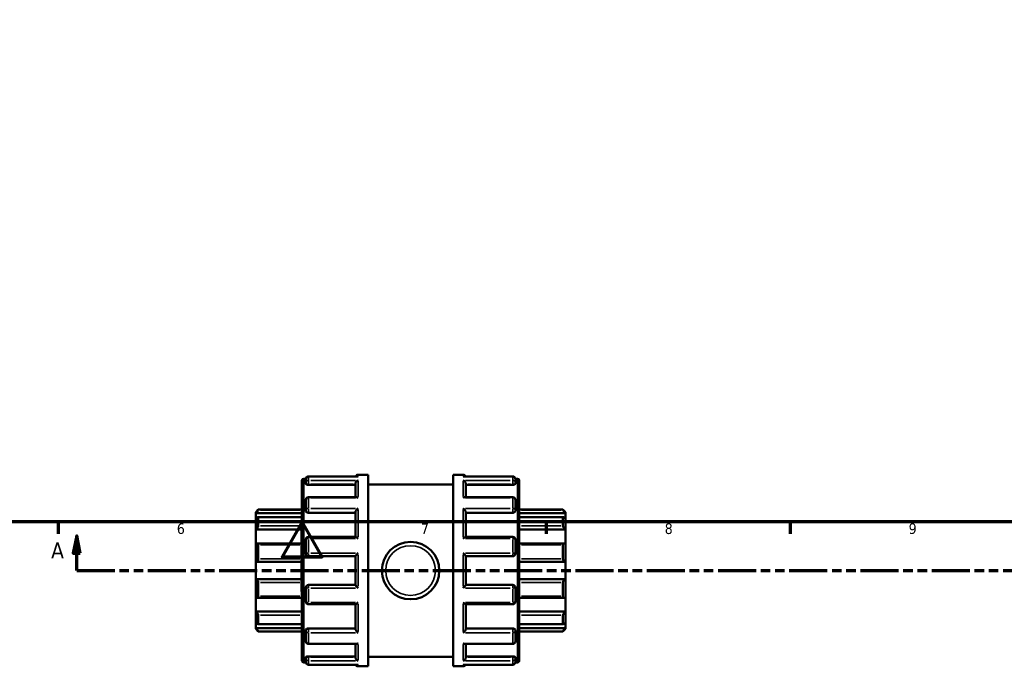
# Model space of a CAD drawing. Header units: millimetres. Extents: x 0 to 905, y -402 to 690.
# Tile 3 of 11: x 339 to 622, y -21 to 164. Entities that reach past the tile are written whole.
import ezdxf

# ---------------------------------------------------------------- set-up
doc = ezdxf.new("R2010")
doc.units = ezdxf.units.MM
doc.linetypes.add('DOUBLE_DASH_CHAIN', pattern=[1.2403, 0.6614, -0.0827, 0.1654, -0.0827, 0.1654, -0.0827])
for name, color, linetype, lineweight in [('Border (ANSI)', 7, 'Continuous', 70), ('Section Line (ANSI)', 7, 'DOUBLE_DASH_CHAIN', 70), ('Visible (ANSI)', 7, 'Continuous', 50), ('Visible Narrow (ANSI)', 7, 'Continuous', 35)]:
    doc.layers.add(name, color=color, linetype=linetype, lineweight=lineweight)
doc.styles.add('Label Text (ANSI)', font='tahoma.ttf')
doc.styles.add('Note Text (ANSI)', font='tahoma.ttf')

# ---------------------------------------------------------------- blocks, each defined once
blk = doc.blocks.new('Borders Default Border')
at = {"layer": 'Border (ANSI)'}
for p, q in [((350.42, 20), (350.42, 16.55)), ((490.58, 20), (490.58, 16.55)), ((560.67, 20), (560.67, 16.55))]:
    blk.add_line(p, q, dxfattribs=at)
at = {"layer": 'Border (ANSI)', "flags": 128}
for points in [[(20, 20), (20, 574), (821, 574), (821, 20), (20, 20)], [(420.5, 0), (420.5, 20), (414.73, 10), (426.27, 10), (420.5, 20)]]:
    blk.add_lwpolyline(points, dxfattribs=at)
at = {"layer": 'Border (ANSI)', "char_height": 3.05, "attachment_point": 7, "style": 'Note Text (ANSI)'}
for s, insert in [('6', (384.49, 16.49)), ('7', (454.6, 16.55)), ('8', (524.63, 16.48)), ('9', (594.7, 16.49))]:
    blk.add_mtext(s, dxfattribs=dict(at, insert=insert))
blk = doc.blocks.new('2dTransSection0')
at = {"layer": 'Section Line (ANSI)', "linetype": 'Continuous'}
for p, q in [((355.72, 16.03), (354.72, 11.03)), ((355.72, 11.03), (355.72, 16.03)), ((356.72, 11.03), (355.72, 16.03)), ((354.72, 11.03), (356.72, 11.03)), ((355.72, 6.03), (355.72, 11.03)), ((355.72, 6.03), (366.59, 6.03))]:
    blk.add_line(p, q, dxfattribs=at)
at = {"layer": 'Section Line (ANSI)', "linetype": 'DOUBLE_DASH_CHAIN', "ltscale": 16.502678}
blk.add_line((355.72, 6.03), (775.96, 6.03), dxfattribs=at)
at = {"layer": 'Section Line (ANSI)', "linetype": 'Continuous', "flags": 128}
blk.add_lwpolyline([(356.72, 11.03), (355.72, 16.03), (354.72, 11.03), (356.72, 11.03)], dxfattribs=at)
at = {"layer": 'Section Line (ANSI)'}
blk.add_solid([(356.72, 11.03), (355.72, 16.03), (354.72, 11.03), (356.72, 11.03)], dxfattribs=at)
at = {"layer": 'Section Line (ANSI)', "insert": (348.36, 9.53), "char_height": 4.57, "attachment_point": 7, "style": 'Label Text (ANSI)'}
blk.add_mtext('A', dxfattribs=at)

msp = doc.modelspace()

# ---------------------------------------------------------------- linework, layer by layer
at = {"layer": 'Visible (ANSI)'}
for p, q in [((420.423, -19.871), (420.423, 31.929)), ((420.923, 32.429), (421.53, 32.429)), ((421.523, 31.245), (421.523, 32.331)), ((421.523, 31.245), (421.523, 30.936)), ((436.388, 33.081), (422.273, 33.081)), ((436.523, 33.529), (439.423, 33.529)), ((439.423, -21.471), (439.423, 33.529)), ((463.823, -21.471), (463.823, 33.529)), ((463.823, 33.529), (466.723, 33.529)), ((480.973, 33.081), (466.858, 33.081)), ((481.717, 32.429), (482.323, 32.429)), ((481.723, 32.331), (481.723, 31.245)), ((481.723, 30.936), (481.723, 31.245)), ((482.823, 31.929), (482.823, -19.871)), ((422.273, 30.674), (435.773, 30.674)), ((435.773, 27.12), (435.773, 30.984)), ((439.423, 30.779), (463.823, 30.779)), ((467.473, 27.12), (467.473, 30.984)), ((480.973, 30.674), (467.473, 30.674)), ((421.523, 23.402), (421.523, 26.37)), ((436.041, 27.12), (422.273, 27.12)), ((480.973, 27.12), (467.205, 27.12)), ((481.723, 26.37), (481.723, 23.402)), ((407.123, 22.779), (407.873, 23.529)), ((407.123, 22.553), (407.123, 22.779)), ((407.873, 23.529), (407.873, 23.404)), ((407.873, 23.529), (420.423, 23.529)), ((421.523, 23.402), (421.523, 23.224)), ((422.273, 22.639), (435.773, 22.639)), ((435.773, 15.708), (435.773, 22.825)), ((467.473, 15.708), (467.473, 22.825)), ((480.973, 22.639), (467.473, 22.639)), ((481.723, 23.224), (481.723, 23.402)), ((482.823, 23.529), (495.373, 23.529)), ((495.373, 23.404), (495.373, 23.529)), ((496.123, 22.779), (495.373, 23.529)), ((496.123, 22.779), (496.123, 22.553)), ((407.123, 22.553), (420.423, 22.553)), ((407.123, 21.008), (407.123, 22.553)), ((407.123, 17.786), (407.123, 21.008)), ((420.423, 21.407), (407.782, 21.407)), ((407.873, 21.312), (407.873, 18.859)), ((496.123, 22.553), (482.823, 22.553)), ((495.464, 21.407), (482.823, 21.407)), ((495.373, 18.859), (495.373, 21.312)), ((496.123, 22.553), (496.123, 21.008)), ((496.123, 21.008), (496.123, 17.786)), ((407.123, 17.786), (420.423, 17.786)), ((407.123, 13.741), (407.123, 17.786)), ((496.123, 17.786), (482.823, 17.786)), ((496.123, 17.786), (496.123, 13.741)), ((421.523, 10.904), (421.523, 14.958)), ((435.82, 15.708), (422.273, 15.708)), ((480.973, 15.708), (467.427, 15.708)), ((481.723, 14.958), (481.723, 10.904)), ((407.123, 8.529), (407.123, 13.741)), ((420.423, 13.818), (407.452, 13.818)), ((407.873, 13.383), (407.873, 9.413)), ((495.794, 13.818), (482.823, 13.818)), ((495.373, 9.413), (495.373, 13.383)), ((496.123, 13.741), (496.123, 8.529)), ((407.123, 8.529), (420.423, 8.529)), ((407.123, 3.529), (407.123, 8.529)), ((422.273, 10.154), (435.773, 10.154)), ((435.773, 1.893), (435.773, 10.165)), ((467.473, 1.893), (467.473, 10.165)), ((467.473, 10.154), (480.973, 10.154)), ((496.123, 8.529), (482.823, 8.529)), ((496.123, 8.529), (496.123, 3.529)), ((407.123, -1.684), (407.123, 3.529)), ((407.123, 3.529), (420.423, 3.529)), ((496.123, 3.529), (482.823, 3.529)), ((496.123, 3.529), (496.123, -1.684)), ((407.873, 2.645), (407.873, -1.326)), ((421.523, -2.9), (421.523, 1.154)), ((435.773, 1.904), (422.273, 1.904)), ((480.973, 1.904), (467.473, 1.904)), ((481.723, 1.154), (481.723, -2.9)), ((495.373, -1.326), (495.373, 2.645)), ((407.123, -5.729), (407.123, -1.684)), ((407.452, -1.76), (420.423, -1.76)), ((482.823, -1.76), (495.794, -1.76)), ((496.123, -1.684), (496.123, -5.729)), ((422.273, -3.65), (435.82, -3.65)), ((435.773, -10.767), (435.773, -3.65)), ((467.427, -3.65), (480.973, -3.65)), ((467.473, -10.767), (467.473, -3.65)), ((407.123, -5.729), (420.423, -5.729)), ((407.123, -8.95), (407.123, -5.729)), ((407.873, -6.801), (407.873, -9.255)), ((496.123, -5.729), (482.823, -5.729)), ((495.373, -9.255), (495.373, -6.801)), ((496.123, -5.729), (496.123, -8.95)), ((407.123, -10.496), (407.123, -8.95)), ((407.123, -10.496), (420.423, -10.496)), ((407.123, -10.721), (407.123, -10.496)), ((407.123, -10.721), (407.873, -11.471)), ((407.782, -9.35), (420.423, -9.35)), ((421.523, -11.166), (421.523, -11.344)), ((422.273, -10.581), (435.773, -10.581)), ((480.973, -10.581), (467.473, -10.581)), ((481.723, -11.344), (481.723, -11.166)), ((482.823, -9.35), (495.464, -9.35)), ((496.123, -10.496), (482.823, -10.496)), ((496.123, -10.721), (495.373, -11.471)), ((496.123, -8.95), (496.123, -10.496)), ((496.123, -10.496), (496.123, -10.721)), ((407.873, -11.346), (407.873, -11.471)), ((407.873, -11.471), (420.423, -11.471)), ((421.523, -14.312), (421.523, -11.344)), ((481.723, -11.344), (481.723, -14.312)), ((482.823, -11.471), (495.373, -11.471)), ((495.373, -11.471), (495.373, -11.346)), ((422.273, -15.062), (436.041, -15.062)), ((435.773, -18.927), (435.773, -15.062)), ((467.205, -15.062), (480.973, -15.062)), ((467.473, -18.927), (467.473, -15.062)), ((421.523, -18.879), (421.523, -19.187)), ((421.523, -20.273), (421.523, -19.187)), ((422.273, -18.616), (435.773, -18.616)), ((439.423, -18.721), (463.823, -18.721)), ((480.973, -18.616), (467.473, -18.616)), ((481.723, -19.187), (481.723, -18.879)), ((481.723, -19.187), (481.723, -20.273)), ((420.923, -20.371), (421.53, -20.371)), ((422.273, -21.023), (436.388, -21.023)), ((436.523, -21.471), (439.423, -21.471)), ((463.823, -21.471), (466.723, -21.471)), ((466.858, -21.023), (480.973, -21.023)), ((481.717, -20.371), (482.323, -20.371))]:
    msp.add_line(p, q, dxfattribs=at)
msp.add_circle((451.623, 6.029), 8.25, dxfattribs=at)
for centre, radius, start, end in [((420.923, 31.929), 0.5, 90, 180), ((422.273, 32.331), 0.75, 90, 180), ((436.523, 32.779), 0.75, 90, 156.25236), ((466.723, 32.779), 0.75, 23.74764, 90), ((480.973, 32.331), 0.75, 0, 90), ((482.323, 31.929), 0.5, 0, 90), ((422.273, 26.37), 0.75, 90, 180), ((480.973, 26.37), 0.75, 0, 90), ((422.273, 14.958), 0.75, 90, 180), ((480.973, 14.958), 0.75, 0, 90), ((422.273, 10.904), 0.75, 180, 270), ((480.973, 10.904), 0.75, 270, 0), ((422.273, 1.154), 0.75, 90, 180), ((480.973, 1.154), 0.75, 0, 90), ((422.273, -2.9), 0.75, 180, 270), ((480.973, -2.9), 0.75, 270, 0), ((422.273, -14.312), 0.75, 180, 270), ((480.973, -14.312), 0.75, 270, 0), ((420.923, -19.871), 0.5, 180, 270), ((422.273, -20.273), 0.75, 180, 270), ((436.523, -20.721), 0.75, 203.74764, 270), ((466.723, -20.721), 0.75, 270, 336.25236), ((480.973, -20.273), 0.75, 270, 0), ((482.323, -19.871), 0.5, 270, 0)]:
    msp.add_arc(centre, radius, start, end, dxfattribs=at)
for points, knots in [([(435.773, 30.984), (435.773, 31.05), (435.783, 31.118), (435.823, 31.263), (435.854, 31.338), (435.943, 31.5), (436.006, 31.583), (436.139, 31.724), (436.211, 31.784), (436.361, 31.884), (436.44, 31.923), (436.521, 31.951), (436.522, 31.951), (436.523, 31.951)], [0, 0, 0, 0, 0.02108542, 0.02108542, 0.04527042, 0.04527042, 0.07748769, 0.07748769, 0.10934444, 0.10934444, 0.14279911, 0.14279911, 0.1433452, 0.1433452, 0.1433452, 0.1433452]), ([(436.523, 33.068), (436.522, 33.068), (436.521, 33.069), (436.476, 33.077), (436.432, 33.081), (436.388, 33.081)], [-0.000551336, -0.000551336, -0.000551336, -0.000551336, 0, 0, 0.018669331, 0.018669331, 0.018669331, 0.018669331]), ([(466.858, 33.081), (466.815, 33.081), (466.771, 33.077), (466.726, 33.069), (466.724, 33.068), (466.723, 33.068)], [0.124308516, 0.124308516, 0.124308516, 0.124308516, 0.142799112, 0.142799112, 0.143345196, 0.143345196, 0.143345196, 0.143345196]), ([(466.723, 31.951), (466.724, 31.951), (466.726, 31.951), (466.805, 31.923), (466.883, 31.885), (467.031, 31.788), (467.101, 31.73), (467.235, 31.59), (467.299, 31.507), (467.389, 31.344), (467.422, 31.269), (467.462, 31.124), (467.473, 31.056), (467.473, 30.988), (467.473, 30.986), (467.473, 30.984)], [-0.00055134, -0.00055134, -0.00055134, -0.00055134, 0, 0, 0.03321332, 0.03321332, 0.06488875, 0.06488875, 0.09771088, 0.09771088, 0.12227924, 0.12227924, 0.14359038, 0.14359038, 0.14416557, 0.14416557, 0.14416557, 0.14416557]), ([(422.273, 30.674), (422.179, 30.674), (422.079, 30.68), (421.895, 30.708), (421.811, 30.728), (421.677, 30.776), (421.619, 30.806), (421.542, 30.87), (421.523, 30.904), (421.523, 30.936)], [0, 0, 0, 0, 0.02822168, 0.02822168, 0.05644335, 0.05644335, 0.08515688, 0.08515688, 0.11387042, 0.11387042, 0.11387042, 0.11387042]), ([(481.723, 30.936), (481.723, 30.904), (481.704, 30.87), (481.628, 30.806), (481.569, 30.776), (481.436, 30.728), (481.352, 30.708), (481.168, 30.68), (481.067, 30.674), (480.973, 30.674)], [0.11413896, 0.11413896, 0.11413896, 0.11413896, 0.1428525, 0.1428525, 0.17156603, 0.17156603, 0.1997877, 0.1997877, 0.22800938, 0.22800938, 0.22800938, 0.22800938]), ([(436.523, 26.94), (436.522, 26.941), (436.521, 26.942), (436.442, 26.993), (436.363, 27.035), (436.216, 27.094), (436.145, 27.113), (436.066, 27.119), (436.054, 27.12), (436.041, 27.12)], [-0.000551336, -0.000551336, -0.000551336, -0.000551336, 0, 0, 0.033213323, 0.033213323, 0.06488875, 0.06488875, 0.071094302, 0.071094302, 0.071094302, 0.071094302]), ([(467.205, 27.12), (467.195, 27.12), (467.184, 27.119), (467.107, 27.114), (467.036, 27.096), (466.886, 27.036), (466.806, 26.994), (466.726, 26.942), (466.724, 26.941), (466.723, 26.94)], [0.072383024, 0.072383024, 0.072383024, 0.072383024, 0.077487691, 0.077487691, 0.109344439, 0.109344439, 0.142799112, 0.142799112, 0.143345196, 0.143345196, 0.143345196, 0.143345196]), ([(407.873, 23.404), (407.873, 23.398), (407.868, 23.385), (407.846, 23.351), (407.83, 23.328), (407.769, 23.248), (407.711, 23.179), (407.576, 23.024), (407.486, 22.926), (407.303, 22.734), (407.21, 22.639), (407.123, 22.553)], [0.1414236, 0.1414236, 0.1414236, 0.1414236, 0.15737325, 0.15737325, 0.1733229, 0.1733229, 0.2052222, 0.2052222, 0.2440347, 0.2440347, 0.28048328, 0.28048328, 0.28048328, 0.28048328]), ([(422.273, 22.639), (422.179, 22.639), (422.079, 22.654), (421.895, 22.714), (421.811, 22.759), (421.677, 22.863), (421.619, 22.929), (421.542, 23.073), (421.523, 23.151), (421.523, 23.224)], [0, 0, 0, 0, 0.02822168, 0.02822168, 0.05644335, 0.05644335, 0.08515688, 0.08515688, 0.11387042, 0.11387042, 0.11387042, 0.11387042]), ([(435.773, 22.825), (435.773, 22.869), (435.783, 22.921), (435.823, 23.041), (435.854, 23.109), (435.943, 23.267), (436.006, 23.358), (436.139, 23.526), (436.211, 23.606), (436.361, 23.755), (436.44, 23.825), (436.521, 23.887), (436.522, 23.888), (436.523, 23.889)], [0, 0, 0, 0, 0.02108542, 0.02108542, 0.04527042, 0.04527042, 0.07748769, 0.07748769, 0.10934444, 0.10934444, 0.14279911, 0.14279911, 0.1433452, 0.1433452, 0.1433452, 0.1433452]), ([(466.723, 23.889), (466.724, 23.888), (466.726, 23.887), (466.805, 23.826), (466.883, 23.757), (467.031, 23.611), (467.101, 23.533), (467.235, 23.365), (467.299, 23.275), (467.389, 23.115), (467.422, 23.046), (467.462, 22.925), (467.473, 22.874), (467.473, 22.827), (467.473, 22.826), (467.473, 22.825)], [-0.00055134, -0.00055134, -0.00055134, -0.00055134, 0, 0, 0.03321332, 0.03321332, 0.06488875, 0.06488875, 0.09771088, 0.09771088, 0.12227924, 0.12227924, 0.14359038, 0.14359038, 0.14416557, 0.14416557, 0.14416557, 0.14416557]), ([(481.723, 23.224), (481.723, 23.151), (481.704, 23.073), (481.628, 22.929), (481.569, 22.863), (481.436, 22.759), (481.352, 22.714), (481.168, 22.654), (481.067, 22.639), (480.973, 22.639)], [0.11413896, 0.11413896, 0.11413896, 0.11413896, 0.1428525, 0.1428525, 0.17156603, 0.17156603, 0.1997877, 0.1997877, 0.22800938, 0.22800938, 0.22800938, 0.22800938]), ([(496.123, 22.553), (496.036, 22.639), (495.944, 22.734), (495.76, 22.926), (495.671, 23.024), (495.535, 23.179), (495.477, 23.248), (495.416, 23.328), (495.4, 23.351), (495.379, 23.385), (495.373, 23.398), (495.373, 23.404)], [0.26967106, 0.26967106, 0.26967106, 0.26967106, 0.30611964, 0.30611964, 0.34493214, 0.34493214, 0.37683144, 0.37683144, 0.39278109, 0.39278109, 0.40873074, 0.40873074, 0.40873074, 0.40873074]), ([(407.123, 21.008), (407.21, 21.085), (407.303, 21.16), (407.486, 21.29), (407.576, 21.343), (407.711, 21.4), (407.769, 21.414), (407.83, 21.4), (407.846, 21.39), (407.868, 21.359), (407.873, 21.338), (407.873, 21.312)], [0.26967106, 0.26967106, 0.26967106, 0.26967106, 0.30611964, 0.30611964, 0.34493214, 0.34493214, 0.37683144, 0.37683144, 0.39278109, 0.39278109, 0.40873074, 0.40873074, 0.40873074, 0.40873074]), ([(495.373, 21.312), (495.373, 21.338), (495.379, 21.359), (495.4, 21.39), (495.416, 21.4), (495.477, 21.414), (495.535, 21.4), (495.671, 21.343), (495.76, 21.29), (495.944, 21.16), (496.036, 21.085), (496.123, 21.008)], [0.1414236, 0.1414236, 0.1414236, 0.1414236, 0.15737325, 0.15737325, 0.1733229, 0.1733229, 0.2052222, 0.2052222, 0.2440347, 0.2440347, 0.28048328, 0.28048328, 0.28048328, 0.28048328]), ([(407.873, 18.859), (407.873, 18.822), (407.868, 18.782), (407.846, 18.695), (407.83, 18.648), (407.769, 18.506), (407.711, 18.407), (407.576, 18.214), (407.486, 18.109), (407.303, 17.927), (407.21, 17.849), (407.123, 17.786)], [0.1414236, 0.1414236, 0.1414236, 0.1414236, 0.15737325, 0.15737325, 0.1733229, 0.1733229, 0.2052222, 0.2052222, 0.2440347, 0.2440347, 0.28048328, 0.28048328, 0.28048328, 0.28048328]), ([(496.123, 17.786), (496.036, 17.849), (495.944, 17.927), (495.76, 18.109), (495.671, 18.214), (495.535, 18.407), (495.477, 18.506), (495.416, 18.648), (495.4, 18.695), (495.379, 18.782), (495.373, 18.822), (495.373, 18.859)], [0.26967106, 0.26967106, 0.26967106, 0.26967106, 0.30611964, 0.30611964, 0.34493214, 0.34493214, 0.37683144, 0.37683144, 0.39278109, 0.39278109, 0.40873074, 0.40873074, 0.40873074, 0.40873074]), ([(436.523, 15.208), (436.522, 15.21), (436.521, 15.211), (436.442, 15.286), (436.363, 15.357), (436.216, 15.481), (436.145, 15.536), (436.011, 15.629), (435.948, 15.667), (435.866, 15.701), (435.84, 15.708), (435.82, 15.708)], [-0.00055134, -0.00055134, -0.00055134, -0.00055134, 0, 0, 0.03321332, 0.03321332, 0.06488875, 0.06488875, 0.09771088, 0.09771088, 0.11665802, 0.11665802, 0.11665802, 0.11665802]), ([(467.427, 15.708), (467.407, 15.708), (467.383, 15.702), (467.303, 15.669), (467.241, 15.632), (467.107, 15.54), (467.036, 15.485), (466.886, 15.359), (466.806, 15.287), (466.726, 15.211), (466.724, 15.21), (466.723, 15.208)], [0.02725062, 0.02725062, 0.02725062, 0.02725062, 0.04527042, 0.04527042, 0.07748769, 0.07748769, 0.10934444, 0.10934444, 0.14279911, 0.14279911, 0.1433452, 0.1433452, 0.1433452, 0.1433452]), ([(407.123, 13.741), (407.21, 13.78), (407.303, 13.807), (407.486, 13.824), (407.576, 13.812), (407.711, 13.75), (407.769, 13.702), (407.83, 13.601), (407.846, 13.563), (407.868, 13.478), (407.873, 13.431), (407.873, 13.383)], [0.26967106, 0.26967106, 0.26967106, 0.26967106, 0.30611964, 0.30611964, 0.34493214, 0.34493214, 0.37683144, 0.37683144, 0.39278109, 0.39278109, 0.40873074, 0.40873074, 0.40873074, 0.40873074]), ([(495.373, 13.383), (495.373, 13.431), (495.379, 13.478), (495.4, 13.563), (495.416, 13.601), (495.477, 13.702), (495.535, 13.75), (495.671, 13.812), (495.76, 13.824), (495.944, 13.807), (496.036, 13.78), (496.123, 13.741)], [0.1414236, 0.1414236, 0.1414236, 0.1414236, 0.15737325, 0.15737325, 0.1733229, 0.1733229, 0.2052222, 0.2052222, 0.2440347, 0.2440347, 0.28048328, 0.28048328, 0.28048328, 0.28048328]), ([(407.873, 9.413), (407.873, 9.361), (407.868, 9.307), (407.846, 9.201), (407.83, 9.148), (407.769, 8.998), (407.711, 8.907), (407.576, 8.749), (407.486, 8.677), (407.303, 8.575), (407.21, 8.544), (407.123, 8.529)], [0.1414236, 0.1414236, 0.1414236, 0.1414236, 0.15737325, 0.15737325, 0.1733229, 0.1733229, 0.2052222, 0.2052222, 0.2440347, 0.2440347, 0.28048328, 0.28048328, 0.28048328, 0.28048328]), ([(435.773, 10.165), (435.773, 10.176), (435.783, 10.198), (435.823, 10.26), (435.854, 10.303), (435.943, 10.416), (436.006, 10.489), (436.139, 10.639), (436.211, 10.717), (436.361, 10.876), (436.44, 10.958), (436.521, 11.038), (436.522, 11.039), (436.523, 11.04)], [0, 0, 0, 0, 0.02108542, 0.02108542, 0.04527042, 0.04527042, 0.07748769, 0.07748769, 0.10934444, 0.10934444, 0.14279911, 0.14279911, 0.1433452, 0.1433452, 0.1433452, 0.1433452]), ([(466.723, 11.04), (466.724, 11.039), (466.726, 11.038), (466.805, 10.959), (466.883, 10.879), (467.031, 10.723), (467.101, 10.646), (467.235, 10.495), (467.299, 10.421), (467.389, 10.307), (467.422, 10.264), (467.462, 10.2), (467.473, 10.178), (467.473, 10.165), (467.473, 10.165), (467.473, 10.165)], [-0.00055134, -0.00055134, -0.00055134, -0.00055134, 0, 0, 0.03321332, 0.03321332, 0.06488875, 0.06488875, 0.09771088, 0.09771088, 0.12227924, 0.12227924, 0.14359038, 0.14359038, 0.14416557, 0.14416557, 0.14416557, 0.14416557]), ([(496.123, 8.529), (496.036, 8.544), (495.944, 8.575), (495.76, 8.677), (495.671, 8.749), (495.535, 8.907), (495.477, 8.998), (495.416, 9.148), (495.4, 9.201), (495.379, 9.307), (495.373, 9.361), (495.373, 9.413)], [0.26967106, 0.26967106, 0.26967106, 0.26967106, 0.30611964, 0.30611964, 0.34493214, 0.34493214, 0.37683144, 0.37683144, 0.39278109, 0.39278109, 0.40873074, 0.40873074, 0.40873074, 0.40873074]), ([(407.123, 3.529), (407.21, 3.514), (407.303, 3.482), (407.486, 3.381), (407.576, 3.308), (407.711, 3.15), (407.769, 3.06), (407.83, 2.91), (407.846, 2.857), (407.868, 2.751), (407.873, 2.697), (407.873, 2.645)], [0.26967106, 0.26967106, 0.26967106, 0.26967106, 0.30611964, 0.30611964, 0.34493214, 0.34493214, 0.37683144, 0.37683144, 0.39278109, 0.39278109, 0.40873074, 0.40873074, 0.40873074, 0.40873074]), ([(495.373, 2.645), (495.373, 2.697), (495.379, 2.751), (495.4, 2.857), (495.416, 2.91), (495.477, 3.06), (495.535, 3.15), (495.671, 3.308), (495.76, 3.381), (495.944, 3.482), (496.036, 3.514), (496.123, 3.529)], [0.1414236, 0.1414236, 0.1414236, 0.1414236, 0.15737325, 0.15737325, 0.1733229, 0.1733229, 0.2052222, 0.2052222, 0.2440347, 0.2440347, 0.28048328, 0.28048328, 0.28048328, 0.28048328]), ([(436.523, 1.017), (436.522, 1.018), (436.521, 1.02), (436.442, 1.099), (436.363, 1.179), (436.216, 1.335), (436.145, 1.412), (436.011, 1.562), (435.948, 1.636), (435.857, 1.75), (435.825, 1.794), (435.784, 1.858), (435.774, 1.88), (435.773, 1.892), (435.773, 1.893), (435.773, 1.893)], [-0.00055134, -0.00055134, -0.00055134, -0.00055134, 0, 0, 0.03321332, 0.03321332, 0.06488875, 0.06488875, 0.09771088, 0.09771088, 0.12227924, 0.12227924, 0.14359038, 0.14359038, 0.14416557, 0.14416557, 0.14416557, 0.14416557]), ([(467.473, 1.893), (467.473, 1.881), (467.463, 1.86), (467.424, 1.797), (467.392, 1.754), (467.303, 1.642), (467.241, 1.569), (467.107, 1.418), (467.036, 1.34), (466.886, 1.182), (466.806, 1.1), (466.726, 1.02), (466.724, 1.018), (466.723, 1.017)], [0, 0, 0, 0, 0.02108542, 0.02108542, 0.04527042, 0.04527042, 0.07748769, 0.07748769, 0.10934444, 0.10934444, 0.14279911, 0.14279911, 0.1433452, 0.1433452, 0.1433452, 0.1433452]), ([(407.873, -1.326), (407.873, -1.374), (407.868, -1.42), (407.846, -1.505), (407.83, -1.544), (407.769, -1.645), (407.711, -1.692), (407.576, -1.754), (407.486, -1.767), (407.303, -1.749), (407.21, -1.722), (407.123, -1.684)], [0.1414236, 0.1414236, 0.1414236, 0.1414236, 0.15737325, 0.15737325, 0.1733229, 0.1733229, 0.2052222, 0.2052222, 0.2440347, 0.2440347, 0.28048328, 0.28048328, 0.28048328, 0.28048328]), ([(496.123, -1.684), (496.036, -1.722), (495.944, -1.749), (495.76, -1.767), (495.671, -1.754), (495.535, -1.692), (495.477, -1.645), (495.416, -1.544), (495.4, -1.505), (495.379, -1.42), (495.373, -1.374), (495.373, -1.326)], [0.26967106, 0.26967106, 0.26967106, 0.26967106, 0.30611964, 0.30611964, 0.34493214, 0.34493214, 0.37683144, 0.37683144, 0.39278109, 0.39278109, 0.40873074, 0.40873074, 0.40873074, 0.40873074]), ([(435.82, -3.65), (435.839, -3.65), (435.864, -3.644), (435.943, -3.612), (436.006, -3.575), (436.139, -3.483), (436.211, -3.427), (436.361, -3.301), (436.44, -3.23), (436.521, -3.153), (436.522, -3.152), (436.523, -3.151)], [0.02725062, 0.02725062, 0.02725062, 0.02725062, 0.04527042, 0.04527042, 0.07748769, 0.07748769, 0.10934444, 0.10934444, 0.14279911, 0.14279911, 0.1433452, 0.1433452, 0.1433452, 0.1433452]), ([(466.723, -3.151), (466.724, -3.152), (466.726, -3.153), (466.805, -3.229), (466.883, -3.299), (467.031, -3.423), (467.101, -3.478), (467.235, -3.571), (467.299, -3.609), (467.38, -3.643), (467.407, -3.65), (467.427, -3.65)], [-0.00055134, -0.00055134, -0.00055134, -0.00055134, 0, 0, 0.03321332, 0.03321332, 0.06488875, 0.06488875, 0.09771088, 0.09771088, 0.11665802, 0.11665802, 0.11665802, 0.11665802]), ([(407.123, -5.729), (407.21, -5.791), (407.303, -5.869), (407.486, -6.051), (407.576, -6.157), (407.711, -6.35), (407.769, -6.448), (407.83, -6.591), (407.846, -6.637), (407.868, -6.724), (407.873, -6.765), (407.873, -6.801)], [0.26967106, 0.26967106, 0.26967106, 0.26967106, 0.30611964, 0.30611964, 0.34493214, 0.34493214, 0.37683144, 0.37683144, 0.39278109, 0.39278109, 0.40873074, 0.40873074, 0.40873074, 0.40873074]), ([(495.373, -6.801), (495.373, -6.765), (495.379, -6.724), (495.4, -6.637), (495.416, -6.591), (495.477, -6.448), (495.535, -6.35), (495.671, -6.157), (495.76, -6.051), (495.944, -5.869), (496.036, -5.791), (496.123, -5.729)], [0.1414236, 0.1414236, 0.1414236, 0.1414236, 0.15737325, 0.15737325, 0.1733229, 0.1733229, 0.2052222, 0.2052222, 0.2440347, 0.2440347, 0.28048328, 0.28048328, 0.28048328, 0.28048328]), ([(407.873, -9.255), (407.873, -9.281), (407.868, -9.302), (407.846, -9.333), (407.83, -9.343), (407.769, -9.356), (407.711, -9.342), (407.576, -9.285), (407.486, -9.232), (407.303, -9.102), (407.21, -9.027), (407.123, -8.95)], [0.1414236, 0.1414236, 0.1414236, 0.1414236, 0.15737325, 0.15737325, 0.1733229, 0.1733229, 0.2052222, 0.2052222, 0.2440347, 0.2440347, 0.28048328, 0.28048328, 0.28048328, 0.28048328]), ([(407.123, -10.496), (407.21, -10.581), (407.303, -10.676), (407.486, -10.869), (407.576, -10.967), (407.711, -11.121), (407.769, -11.191), (407.83, -11.27), (407.846, -11.293), (407.868, -11.328), (407.873, -11.34), (407.873, -11.346)], [0.26967106, 0.26967106, 0.26967106, 0.26967106, 0.30611964, 0.30611964, 0.34493214, 0.34493214, 0.37683144, 0.37683144, 0.39278109, 0.39278109, 0.40873074, 0.40873074, 0.40873074, 0.40873074]), ([(421.523, -11.166), (421.523, -11.093), (421.542, -11.016), (421.619, -10.871), (421.677, -10.805), (421.811, -10.701), (421.895, -10.656), (422.079, -10.596), (422.179, -10.581), (422.273, -10.581)], [-0.11387042, -0.11387042, -0.11387042, -0.11387042, -0.08515688, -0.08515688, -0.05644335, -0.05644335, -0.02822168, -0.02822168, 0, 0, 0, 0]), ([(436.523, -11.831), (436.522, -11.83), (436.521, -11.829), (436.442, -11.768), (436.363, -11.699), (436.216, -11.553), (436.145, -11.475), (436.011, -11.308), (435.948, -11.217), (435.857, -11.057), (435.825, -10.989), (435.784, -10.868), (435.774, -10.816), (435.773, -10.769), (435.773, -10.768), (435.773, -10.767)], [-0.00055134, -0.00055134, -0.00055134, -0.00055134, 0, 0, 0.03321332, 0.03321332, 0.06488875, 0.06488875, 0.09771088, 0.09771088, 0.12227924, 0.12227924, 0.14359038, 0.14359038, 0.14416557, 0.14416557, 0.14416557, 0.14416557]), ([(467.473, -10.767), (467.473, -10.812), (467.463, -10.863), (467.424, -10.984), (467.392, -11.051), (467.303, -11.21), (467.241, -11.3), (467.107, -11.468), (467.036, -11.548), (466.886, -11.697), (466.806, -11.767), (466.726, -11.829), (466.724, -11.83), (466.723, -11.831)], [0, 0, 0, 0, 0.02108542, 0.02108542, 0.04527042, 0.04527042, 0.07748769, 0.07748769, 0.10934444, 0.10934444, 0.14279911, 0.14279911, 0.1433452, 0.1433452, 0.1433452, 0.1433452]), ([(480.973, -10.581), (481.067, -10.581), (481.168, -10.596), (481.352, -10.656), (481.436, -10.701), (481.569, -10.805), (481.628, -10.871), (481.704, -11.016), (481.723, -11.093), (481.723, -11.166)], [0.22800938, 0.22800938, 0.22800938, 0.22800938, 0.25623106, 0.25623106, 0.28445273, 0.28445273, 0.31316626, 0.31316626, 0.34187979, 0.34187979, 0.34187979, 0.34187979]), ([(496.123, -8.95), (496.036, -9.027), (495.944, -9.102), (495.76, -9.232), (495.671, -9.285), (495.535, -9.342), (495.477, -9.356), (495.416, -9.343), (495.4, -9.333), (495.379, -9.302), (495.373, -9.281), (495.373, -9.255)], [0.26967106, 0.26967106, 0.26967106, 0.26967106, 0.30611964, 0.30611964, 0.34493214, 0.34493214, 0.37683144, 0.37683144, 0.39278109, 0.39278109, 0.40873074, 0.40873074, 0.40873074, 0.40873074]), ([(495.373, -11.346), (495.373, -11.34), (495.379, -11.328), (495.4, -11.293), (495.416, -11.27), (495.477, -11.191), (495.535, -11.121), (495.671, -10.967), (495.76, -10.869), (495.944, -10.676), (496.036, -10.581), (496.123, -10.496)], [0.1414236, 0.1414236, 0.1414236, 0.1414236, 0.15737325, 0.15737325, 0.1733229, 0.1733229, 0.2052222, 0.2052222, 0.2440347, 0.2440347, 0.28048328, 0.28048328, 0.28048328, 0.28048328]), ([(436.041, -15.062), (436.052, -15.062), (436.062, -15.062), (436.139, -15.056), (436.211, -15.038), (436.361, -14.979), (436.44, -14.937), (436.521, -14.884), (436.522, -14.883), (436.523, -14.882)], [0.072383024, 0.072383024, 0.072383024, 0.072383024, 0.077487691, 0.077487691, 0.109344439, 0.109344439, 0.142799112, 0.142799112, 0.143345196, 0.143345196, 0.143345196, 0.143345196]), ([(466.723, -14.882), (466.724, -14.883), (466.726, -14.884), (466.805, -14.936), (466.883, -14.977), (467.031, -15.036), (467.101, -15.055), (467.18, -15.061), (467.193, -15.062), (467.205, -15.062)], [-0.000551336, -0.000551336, -0.000551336, -0.000551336, 0, 0, 0.033213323, 0.033213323, 0.06488875, 0.06488875, 0.071094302, 0.071094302, 0.071094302, 0.071094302]), ([(421.523, -18.879), (421.523, -18.847), (421.542, -18.812), (421.619, -18.748), (421.677, -18.718), (421.811, -18.671), (421.895, -18.65), (422.079, -18.623), (422.179, -18.616), (422.273, -18.616)], [-0.11387042, -0.11387042, -0.11387042, -0.11387042, -0.08515688, -0.08515688, -0.05644335, -0.05644335, -0.02822168, -0.02822168, 0, 0, 0, 0]), ([(436.523, -19.894), (436.522, -19.893), (436.521, -19.893), (436.442, -19.866), (436.363, -19.827), (436.216, -19.73), (436.145, -19.672), (436.011, -19.533), (435.948, -19.45), (435.857, -19.287), (435.825, -19.212), (435.784, -19.066), (435.774, -18.998), (435.773, -18.93), (435.773, -18.928), (435.773, -18.927)], [-0.00055134, -0.00055134, -0.00055134, -0.00055134, 0, 0, 0.03321332, 0.03321332, 0.06488875, 0.06488875, 0.09771088, 0.09771088, 0.12227924, 0.12227924, 0.14359038, 0.14359038, 0.14416557, 0.14416557, 0.14416557, 0.14416557]), ([(467.473, -18.927), (467.473, -18.993), (467.463, -19.06), (467.424, -19.206), (467.392, -19.281), (467.303, -19.443), (467.241, -19.526), (467.107, -19.667), (467.036, -19.726), (466.886, -19.826), (466.806, -19.865), (466.726, -19.893), (466.724, -19.893), (466.723, -19.894)], [0, 0, 0, 0, 0.02108542, 0.02108542, 0.04527042, 0.04527042, 0.07748769, 0.07748769, 0.10934444, 0.10934444, 0.14279911, 0.14279911, 0.1433452, 0.1433452, 0.1433452, 0.1433452]), ([(480.973, -18.616), (481.067, -18.616), (481.168, -18.623), (481.352, -18.65), (481.436, -18.671), (481.569, -18.718), (481.628, -18.748), (481.704, -18.812), (481.723, -18.847), (481.723, -18.879)], [0.22800938, 0.22800938, 0.22800938, 0.22800938, 0.25623106, 0.25623106, 0.28445273, 0.28445273, 0.31316626, 0.31316626, 0.34187979, 0.34187979, 0.34187979, 0.34187979]), ([(436.388, -21.023), (436.432, -21.023), (436.476, -21.019), (436.521, -21.011), (436.522, -21.011), (436.523, -21.011)], [0.124308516, 0.124308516, 0.124308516, 0.124308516, 0.142799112, 0.142799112, 0.143345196, 0.143345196, 0.143345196, 0.143345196]), ([(466.723, -21.011), (466.724, -21.011), (466.726, -21.011), (466.771, -21.019), (466.815, -21.023), (466.858, -21.023)], [-0.000551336, -0.000551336, -0.000551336, -0.000551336, 0, 0, 0.018669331, 0.018669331, 0.018669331, 0.018669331])]:
    msp.add_open_spline(points, degree=3, knots=knots, dxfattribs=at)
at = {"layer": 'Visible Narrow (ANSI)'}
for p, q in [((420.923, 32.104), (420.923, -20.046)), ((422.273, 33.069), (422.273, 33.081)), ((422.273, 33.028), (422.273, 32.023)), ((422.273, 30.928), (422.273, 31.927)), ((422.986, 33.068), (435.811, 33.068)), ((435.811, 31.951), (422.986, 31.951)), ((436.523, 33.528), (436.523, 33.113)), ((436.523, 31.779), (436.523, 27.264)), ((466.723, 33.113), (466.723, 33.528)), ((466.723, 27.264), (466.723, 31.779)), ((467.436, 33.068), (480.261, 33.068)), ((480.261, 31.951), (467.436, 31.951)), ((480.973, 33.081), (480.973, 33.069)), ((480.973, 32.023), (480.973, 33.028)), ((480.973, 31.927), (480.973, 30.928)), ((482.323, -20.046), (482.323, 32.104)), ((422.273, 30.683), (422.273, 30.86)), ((422.948, 30.87), (435.098, 30.87)), ((468.148, 30.87), (480.298, 30.87)), ((480.973, 30.86), (480.973, 30.683)), ((422.273, 26.957), (422.273, 27.119)), ((422.273, 26.799), (422.273, 24.052)), ((422.986, 26.94), (435.811, 26.94)), ((467.436, 26.94), (480.261, 26.94)), ((480.973, 27.119), (480.973, 26.957)), ((480.973, 24.052), (480.973, 26.799)), ((419.796, 23.404), (408.501, 23.404)), ((422.273, 22.788), (422.273, 23.837)), ((422.273, 22.645), (422.273, 22.747)), ((422.948, 22.752), (435.098, 22.752)), ((435.811, 23.889), (422.986, 23.889)), ((436.523, 23.503), (436.523, 15.682)), ((466.723, 15.682), (466.723, 23.503)), ((480.261, 23.889), (467.436, 23.889)), ((468.148, 22.752), (480.298, 22.752)), ((480.973, 23.837), (480.973, 22.788)), ((480.973, 22.747), (480.973, 22.645)), ((494.746, 23.404), (483.451, 23.404)), ((408.501, 21.312), (419.796, 21.312)), ((483.451, 21.312), (494.746, 21.312)), ((419.796, 18.859), (408.501, 18.859)), ((494.746, 18.859), (483.451, 18.859)), ((422.273, 15.251), (422.273, 15.707)), ((422.273, 15.004), (422.273, 11.253)), ((422.986, 15.208), (435.811, 15.208)), ((467.436, 15.208), (480.261, 15.208)), ((480.973, 15.707), (480.973, 15.251)), ((480.973, 11.253), (480.973, 15.004)), ((408.501, 13.383), (419.796, 13.383)), ((483.451, 13.383), (494.746, 13.383)), ((419.796, 9.413), (408.501, 9.413)), ((422.273, 10.157), (422.273, 10.975)), ((435.811, 11.04), (422.986, 11.04)), ((436.523, 10.544), (436.523, 1.513)), ((466.723, 1.513), (466.723, 10.544)), ((480.261, 11.04), (467.436, 11.04)), ((480.973, 10.975), (480.973, 10.157)), ((494.746, 9.413), (483.451, 9.413)), ((408.501, 2.645), (419.796, 2.645)), ((422.273, 1.082), (422.273, 1.901)), ((422.273, 0.805), (422.273, -2.947)), ((422.986, 1.017), (435.811, 1.017)), ((467.436, 1.017), (480.261, 1.017)), ((480.973, 1.901), (480.973, 1.082)), ((480.973, -2.947), (480.973, 0.805)), ((483.451, 2.645), (494.746, 2.645)), ((419.796, -1.326), (408.501, -1.326)), ((494.746, -1.326), (483.451, -1.326)), ((422.273, -3.649), (422.273, -3.194)), ((435.811, -3.151), (422.986, -3.151)), ((436.523, -3.624), (436.523, -11.445)), ((466.723, -11.445), (466.723, -3.624)), ((480.261, -3.151), (467.436, -3.151)), ((480.973, -3.194), (480.973, -3.649)), ((408.501, -6.801), (419.796, -6.801)), ((483.451, -6.801), (494.746, -6.801)), ((419.796, -9.255), (408.501, -9.255)), ((422.273, -10.689), (422.273, -10.587)), ((422.273, -11.779), (422.273, -10.73)), ((435.098, -10.695), (422.948, -10.695)), ((480.298, -10.695), (468.148, -10.695)), ((480.973, -10.587), (480.973, -10.689)), ((480.973, -10.73), (480.973, -11.779)), ((494.746, -9.255), (483.451, -9.255)), ((408.501, -11.346), (419.796, -11.346)), ((422.273, -11.995), (422.273, -14.741)), ((422.986, -11.831), (435.811, -11.831)), ((467.436, -11.831), (480.261, -11.831)), ((480.973, -14.741), (480.973, -11.995)), ((483.451, -11.346), (494.746, -11.346)), ((422.273, -15.061), (422.273, -14.899)), ((435.811, -14.882), (422.986, -14.882)), ((436.523, -15.206), (436.523, -19.721)), ((466.723, -19.721), (466.723, -15.206)), ((480.261, -14.882), (467.436, -14.882)), ((480.973, -14.899), (480.973, -15.061)), ((422.273, -18.802), (422.273, -18.626)), ((422.273, -19.869), (422.273, -18.87)), ((435.098, -18.812), (422.948, -18.812)), ((480.298, -18.812), (468.148, -18.812)), ((480.973, -18.626), (480.973, -18.802)), ((480.973, -18.87), (480.973, -19.869)), ((422.273, -19.965), (422.273, -20.97)), ((422.273, -21.023), (422.273, -21.012)), ((422.986, -19.894), (435.811, -19.894)), ((435.811, -21.011), (422.986, -21.011)), ((436.523, -21.055), (436.523, -21.47)), ((466.723, -21.47), (466.723, -21.055)), ((467.436, -19.894), (480.261, -19.894)), ((480.261, -21.011), (467.436, -21.011)), ((480.973, -20.97), (480.973, -19.965)), ((480.973, -21.012), (480.973, -21.023))]:
    msp.add_line(p, q, dxfattribs=at)
msp.add_circle((451.623, 6.029), 7.15, dxfattribs=at)
for centre, major_axis, ratio, start_param, end_param in [((422.273, 32.331), (-0.75, 0), 0.9832535, 4.7909288, 6.2046455), ((422.273, 31.245), (-0.75, 0), 0.942644, 4.7909288, 6.2046455), ((422.273, 31.245), (-0.75, 0), 0.5, 0.0785398, 1.4922565), ((480.973, 32.331), (0.75, 0), 0.9832535, 0.0785398, 1.4922565), ((480.973, 31.245), (0.75, 0), 0.942644, 0.0785398, 1.4922565), ((480.973, 31.245), (0.75, 0), 0.5, 4.7909288, 6.2046455), ((422.273, 26.37), (-0.75, 0), 0.760401, 4.7909288, 6.2046455), ((480.973, 26.37), (0.75, 0), 0.760401, 0.0785398, 1.4922565), ((422.273, 23.402), (-0.75, 0), 0.6494538, 4.7909288, 6.2046455), ((422.273, 23.402), (-0.75, 0), 0.8660254, 0.0785398, 1.4922565), ((480.973, 23.402), (0.75, 0), 0.6494538, 0.0785398, 1.4922565), ((480.973, 23.402), (0.75, 0), 0.8660254, 4.7909288, 6.2046455), ((422.273, 14.958), (-0.75, 0), 0.3337997, 4.7909288, 6.2046455), ((480.973, 14.958), (0.75, 0), 0.3337997, 0.0785398, 1.4922565), ((422.273, 10.904), (-0.75, 0), 0.182243, 4.7909288, 6.2046455), ((480.973, 10.904), (0.75, 0), 0.182243, 0.0785398, 1.4922565), ((422.273, 1.154), (-0.75, 0), 0.182243, 0.0785398, 1.4922565), ((480.973, 1.154), (0.75, 0), 0.182243, 4.7909288, 6.2046455), ((422.273, -2.9), (-0.75, 0), 0.3337997, 0.0785398, 1.4922565), ((480.973, -2.9), (0.75, 0), 0.3337997, 4.7909288, 6.2046455), ((422.273, -11.344), (-0.75, 0), 0.8660254, 4.7909288, 6.2046455), ((480.973, -11.344), (0.75, 0), 0.8660254, 0.0785398, 1.4922565), ((422.273, -11.344), (-0.75, 0), 0.6494538, 0.0785398, 1.4922565), ((480.973, -11.344), (0.75, 0), 0.6494538, 4.7909288, 6.2046455), ((422.273, -14.312), (-0.75, 0), 0.760401, 0.0785398, 1.4922565), ((480.973, -14.312), (0.75, 0), 0.760401, 4.7909288, 6.2046455), ((422.273, -19.187), (-0.75, 0), 0.5, 4.7909288, 6.2046455), ((422.273, -19.187), (-0.75, 0), 0.942644, 0.0785398, 1.4922565), ((480.973, -19.187), (0.75, 0), 0.5, 0.0785398, 1.4922565), ((480.973, -19.187), (0.75, 0), 0.942644, 4.7909288, 6.2046455), ((422.273, -20.273), (-0.75, 0), 0.9832535, 0.0785398, 1.4922565), ((480.973, -20.273), (0.75, 0), 0.9832535, 4.7909288, 6.2046455)]:
    msp.add_ellipse(centre, major_axis=major_axis, ratio=ratio, start_param=start_param, end_param=end_param, dxfattribs=at)

# ---------------------------------------------------------------- block references
msp.add_blockref('Borders Default Border', (0, 0))
at = {"layer": 'Section Line (ANSI)'}
msp.add_blockref('2dTransSection0', (0, 0), dxfattribs=at)

doc.saveas('drawing.dxf')
